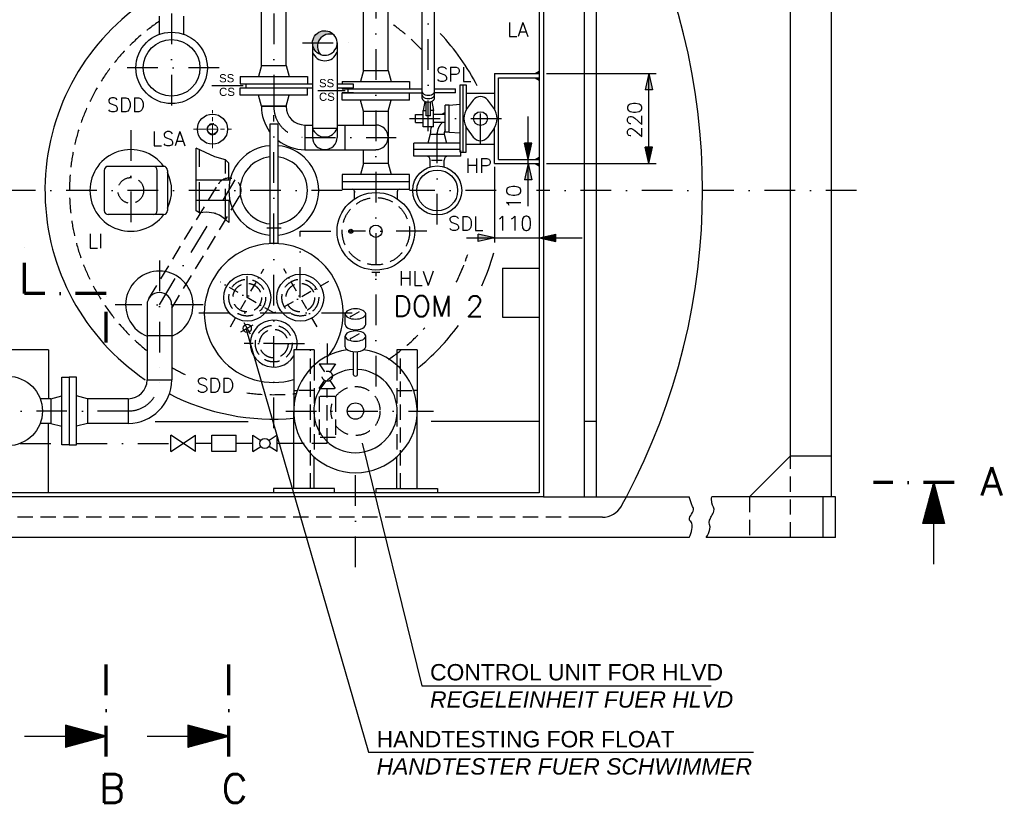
# Model space of a CAD drawing. Header units: inches. Extents: x -1548 to 30345, y -12744 to 2311.
# Tile 19 of 33: x 20143 to 22552, y -10451 to -8533. Entities that reach past the tile are written whole.
import ezdxf
from ezdxf.enums import TextEntityAlignment as Align

# ---------------------------------------------------------------- set-up
doc = ezdxf.new("R2010")
doc.units = ezdxf.units.IN
doc.header["$MEASUREMENT"] = 0
for name, pattern in [('DASHDOT', [1, 0.5, -0.25, 0, -0.25]), ('DASHED', [0.75, 0.5, -0.25]), ('DOT', [0.25, 0, -0.25]), ('HIDDEN', [0.375, 0.25, -0.125]), ('MITTE2', [28.575, 19.05, -3.175, 3.175, -3.175])]:
    doc.linetypes.add(name, pattern=pattern)
doc.layers.get('0').update_dxf_attribs({"linetype": 'CONTINUOUS'})
for name, color, linetype in [('15', 7, 'CONTINUOUS'), ('17', 7, 'CONTINUOUS'), ('41', 7, 'CONTINUOUS'), ('6', 7, 'CONTINUOUS')]:
    doc.layers.add(name, color=color, linetype=linetype)
doc.styles.add('ROMANS', font='ROMANS', dxfattribs={"height": 0.2})

# ---------------------------------------------------------------- blocks, each defined once
blk = doc.blocks.new('PFEIL')
at = {"layer": '17', "color": 7, "linetype": 'Continuous'}
for p, q in [((-20, 5.359), (-20, -5.359)), ((0, 0), (-20, 5.359)), ((-20, 5.0491), (-18.8434, 5.0491)), ((-40, 0), (-20, 0)), ((-20, 4.5991), (-17.164, 4.5991)), ((-20, 4.1491), (-15.4846, 4.1491)), ((-20, 3.6991), (-13.8052, 3.6991)), ((-20, 3.2491), (-12.1258, 3.2491)), ((-20, 2.7991), (-10.4464, 2.7991)), ((-20, 2.3491), (-8.7669, 2.3491)), ((-20, 1.8991), (-7.0875, 1.8991)), ((-20, 1.4491), (-5.4081, 1.4491)), ((-20, 0.9991), (-3.7287, 0.9991)), ((-20, 0.5491), (-2.0493, 0.5491)), ((-20, 0.0991), (-0.3698, 0.0991)), ((-20, -5.359), (0, 0)), ((-20, -0.3509), (-1.3096, -0.3509)), ((-20, -0.8009), (-2.989, -0.8009)), ((-20, -1.2509), (-4.6684, -1.2509)), ((-20, -1.7009), (-6.3478, -1.7009)), ((-20, -2.1509), (-8.0272, -2.1509)), ((-20, -2.6009), (-9.7067, -2.6009)), ((-20, -3.0509), (-11.3861, -3.0509)), ((-20, -3.5009), (-13.0655, -3.5009)), ((-20, -3.9509), (-14.7449, -3.9509)), ((-20, -4.4009), (-16.4243, -4.4009)), ((-20, -4.8509), (-18.1038, -4.8509)), ((-20, -5.3009), (-19.7832, -5.3009))]:
    blk.add_line(p, q, dxfattribs=at)
blk = doc.blocks.new('FPFEIL')
at = {"layer": '41', "color": 7, "linetype": 'Continuous'}
for p, q in [((-20, 5.3592), (-20, -5.3592)), ((0, 0), (-20, 5.3592)), ((-20, 5.0492), (-18.8436, 5.0492)), ((-20, 4.5992), (-17.164, 4.5992)), ((-20, 4.1492), (-15.4848, 4.1492)), ((-20, 3.6992), (-13.8052, 3.6992)), ((-20, 3.2492), (-12.126, 3.2492)), ((-20, 2.7992), (-10.4464, 2.7992)), ((-20, 2.3492), (-8.7668, 2.3492)), ((-20, 1.8992), (-7.0876, 1.8992)), ((-20, 1.4492), (-5.408, 1.4492)), ((-20, 0.9992), (-3.7288, 0.9992)), ((-20, 0.5492), (-2.0492, 0.5492)), ((-20, 0.0992), (-0.37, 0.0992)), ((-20, -5.3592), (0, 0)), ((-20, -0.3508), (-1.3096, -0.3508)), ((-20, -0.8008), (-2.9892, -0.8008)), ((-20, -1.2508), (-4.6684, -1.2508)), ((-20, -1.7008), (-6.348, -1.7008)), ((-20, -2.1508), (-8.0272, -2.1508)), ((-20, -2.6008), (-9.7068, -2.6008)), ((-20, -3.0508), (-11.386, -3.0508)), ((-20, -3.5008), (-13.0656, -3.5008)), ((-20, -3.9508), (-14.7448, -3.9508)), ((-20, -4.4008), (-16.4244, -4.4008)), ((-20, -4.8508), (-18.104, -4.8508)), ((-20, -5.3008), (-19.7832, -5.3008))]:
    blk.add_line(p, q, dxfattribs=at)

msp = doc.modelspace()

# ---------------------------------------------------------------- hatches: boundary and pattern name
at = {"linetype": 'Continuous'}
h = msp.add_hatch(color=256, dxfattribs=at)
h.paths.add_polyline_path([(20859.3, -8589.6), (20872.5, -8589.6, -0.436907), (20911.9, -8569.5, 0.688769)])
h.paths.add_polyline_path([(20872.5, -8589.6), (20859.3, -8589.6, 0.314308), (20879, -8617.9, -0.256624)])
for points in [[(21682.7, -8664.6), (21673.7, -8704.6), (21691.6, -8704.6)], [(21386.7, -8874.6), (21377.8, -8834.6), (21395.7, -8834.6)], [(21682.7, -8884.6), (21673.7, -8844.6), (21691.6, -8844.6)], [(21386.7, -8884.6), (21377.8, -8924.6), (21395.7, -8924.6)], [(21304.4, -9066.3), (21264.4, -9057.4), (21264.4, -9075.3)], [(21414.4, -9066.3), (21454.4, -9057.4), (21454.4, -9075.3)]]:
    msp.add_hatch(color=256, dxfattribs=at).paths.add_polyline_path(points)
h = msp.add_hatch(color=256, dxfattribs=at)
h.paths.add_polyline_path([(21389, -8864.6), (21386.7, -8864.6), (21386.7, -8834.6), (21395.7, -8834.6)])
h.paths.add_polyline_path([(21386.7, -8864.6), (21384.5, -8864.6), (21377.8, -8834.6), (21386.7, -8834.6)])
h = msp.add_hatch(color=256, dxfattribs=at)
h.paths.add_polyline_path([(21684.9, -8874.6), (21682.7, -8874.6), (21682.7, -8844.6), (21691.6, -8844.6)])
h.paths.add_polyline_path([(21682.7, -8874.6), (21680.4, -8874.6), (21673.7, -8844.6), (21682.7, -8844.6)])
h = msp.add_hatch(color=256, dxfattribs=at)
h.paths.add_polyline_path([(21424.4, -9068.6), (21424.4, -9066.3), (21454.4, -9066.3), (21454.4, -9075.3)])
h.paths.add_polyline_path([(21424.4, -9066.3), (21424.4, -9064.1), (21454.4, -9057.4), (21454.4, -9066.3)])

# ---------------------------------------------------------------- linework, layer by layer
for p, q in [((21682.7, -8664.6), (21673.7, -8704.6)), ((21682.7, -8664.6), (21691.6, -8704.6)), ((21691.6, -8704.6), (21673.7, -8704.6)), ((21395.7, -8834.6), (21377.8, -8834.6)), ((21386.7, -8874.6), (21377.8, -8834.6)), ((21386.7, -8874.6), (21395.7, -8834.6)), ((21682.7, -8884.6), (21673.7, -8844.6)), ((21691.6, -8844.6), (21673.7, -8844.6)), ((21682.7, -8884.6), (21691.6, -8844.6)), ((21386.7, -8884.6), (21377.8, -8924.6)), ((21386.7, -8884.6), (21395.7, -8924.6)), ((21395.7, -8924.6), (21377.8, -8924.6)), ((21264.4, -9075.3), (21264.4, -9057.4)), ((21304.4, -9066.3), (21264.4, -9057.4)), ((21414.4, -9066.3), (21454.4, -9057.4)), ((21454.4, -9075.3), (21454.4, -9057.4)), ((21304.4, -9066.3), (21264.4, -9075.3)), ((21414.4, -9066.3), (21454.4, -9075.3))]:
    msp.add_line(p, q, dxfattribs=at)
at = {"linetype": 'Continuous', "lineweight": 25}
for p, q in [((20689.4, -8694.6), (20613, -8694.6)), ((20939.4, -8706.6), (20872.3, -8706.6))]:
    msp.add_line(p, q, dxfattribs=at)
at = {"linetype": 'MITTE2', "lineweight": 5, "ltscale": 3}
for p, q in [((20614.4, -8847.4), (20614.4, -8753.8)), ((20567.6, -8800.6), (20661.2, -8800.6))]:
    msp.add_line(p, q, dxfattribs=at)
msp.add_circle((20614.4, -8800.6), 36.9)
at = {"linetype": 'HIDDEN'}
msp.add_circle((20614.4, -8800.6), 12.2, dxfattribs=at)
msp.add_arc((20614.4, -8800.6), 13.2, 75, 345, dxfattribs=at)
at = {"layer": '15', "linetype": 'Continuous', "ltscale": 150}
for p, q in [((21431.9, -8664.6), (21700.2, -8664.6)), ((21682.7, -8884.6), (21682.7, -8664.6)), ((21386.7, -8989.2), (21386.7, -8769.6)), ((21431.9, -8884.6), (21700.2, -8884.6)), ((21236.1, -9066.3), (21519.4, -9066.3))]:
    msp.add_line(p, q, dxfattribs=at)
at = {"layer": '17', "linetype": 'DASHDOT', "lineweight": 70, "ltscale": 150}
for p, q in [((20154.4, -9202.8), (20154.4, -9061.3)), ((20354.4, -9202.8), (20154.4, -9202.8)), ((20354.4, -9322.7), (20354.4, -9202.8)), ((22429.7, -9665.6), (22232.4, -9665.6)), ((20354.4, -10336.7), (20354.4, -10110.1)), ((20654.4, -10336.7), (20654.4, -10110.1))]:
    msp.add_line(p, q, dxfattribs=at)
at = {"layer": '41', "linetype": 'DASHDOT', "ltscale": 150}
for p, q in [((21014.4, -7704.1), (21014.4, -9444)), ((20514.4, -8067.5), (20514.4, -8772.4)), ((20764.4, -8067.5), (20764.4, -8744.6)), ((21142.7, -8805.2), (21142.7, -8474.4)), ((20834.8, -8589.6), (20948.1, -8589.6)), ((20630.9, -8650.6), (20395, -8650.6)), ((21270.4, -8837.1), (21270.4, -8714.6)), ((20764.4, -9532.4), (20764.4, -8766.7)), ((21096.6, -8774.6), (21329.5, -8774.6)), ((20414.4, -8803.4), (20414.4, -9102.3)), ((20859.3, -8798.4), (20919.6, -8798.4)), ((21164.4, -9034.3), (21164.4, -8808.6)), ((20840.4, -8820.6), (21064.1, -8820.6)), ((20484.4, -9230.6), (20670.1, -8924.9)), ((20931.9, -8950.6), (19195.3, -8950.6)), ((21309, -8950.6), (21096.9, -8950.6)), ((22190.9, -8950.6), (21407.8, -8950.6)), ((20747.2, -9042.1), (20782.9, -9042.1)), ((20829.4, -9213.1), (20829.4, -9050.6)), ((20829.4, -9050.6), (20953, -9050.6)), ((21139.3, -9050.6), (20953, -9050.6)), ((20484.4, -9122.1), (20484.4, -9414.6)), ((21014.4, -9150.6), (21014.4, -9160.6)), ((20699.5, -9213.1), (20699.5, -9160.6)), ((20591.3, -9230.6), (20376.6, -9230.6)), ((20581, -9250.6), (20991, -9250.6)), ((20707.6, -9302.3), (20691.6, -9274.4)), ((20683.8, -9297.1), (20713.8, -9279.9)), ((20764.4, -9325.6), (20895.4, -9325.6)), ((20895.4, -9325.6), (20895.4, -9356.3)), ((20408.4, -9490.6), (19110.4, -9490.6)), ((20793.8, -9490.6), (21155.4, -9490.6)), ((20143.4, -9570.1), (20245.4, -9570.1)), ((20281.4, -9570.1), (20512.8, -9570.1)), ((20612.8, -9570.1), (20572.8, -9570.1)), ((20712.8, -9570.1), (20672.8, -9570.1)), ((20964.4, -9872.8), (20964.4, -9647.1))]:
    msp.add_line(p, q, dxfattribs=at)
at = {"layer": '41', "linetype": 'Continuous', "ltscale": 150}
for p, q in [((21414.4, -8210.6), (21414.4, -9690.6)), ((21424.4, -8200.6), (21424.4, -9700.6)), ((21524.4, -8200.6), (21524.4, -9700.6)), ((21554.1, -9700.6), (21554.1, -8200.6)), ((22029.1, -9600.6), (22029.1, -8200.6)), ((22129.1, -8200.6), (22129.1, -9700.6)), ((20734.3, -8644.6), (20734.3, -8494.6)), ((20794.6, -8644.6), (20794.6, -8494.6)), ((20984.3, -8656.6), (20984.3, -8506.6)), ((21044.6, -8656.6), (21044.6, -8506.6)), ((21127.7, -8725.5), (21127.7, -8492.6)), ((21157.7, -8725.5), (21157.7, -8492.6)), ((20484.4, -8568.4), (20484.4, -8523.6)), ((20544.4, -8568.4), (20544.4, -8523.6)), ((20859.3, -8589.6), (20859.3, -8820.6)), ((20919.6, -8589.6), (20919.6, -8820.6)), ((20734.3, -8644.6), (20727, -8671.6)), ((20734.3, -8644.6), (20794.6, -8644.6)), ((20794.6, -8644.6), (20801.8, -8671.6)), ((20681.9, -8671.6), (20846.9, -8671.6)), ((20681.9, -8671.6), (20681.9, -8689.6)), ((20846.9, -8671.6), (20846.9, -8689.6)), ((20984.3, -8656.6), (20977, -8683.6)), ((20984.3, -8656.6), (21044.6, -8656.6)), ((21044.6, -8656.6), (21051.8, -8683.6)), ((21304.4, -8664.6), (21414.4, -8664.6)), ((21304.4, -8664.6), (21304.4, -8751.7)), ((21314.4, -8674.6), (21414.4, -8674.6)), ((21314.4, -8874.6), (21314.4, -8674.6)), ((21404.4, -8664.6), (21414.4, -8658.8)), ((21404.4, -8674.6), (21414.4, -8680.4)), ((21409.4, -8664.6), (21414.4, -8661.7)), ((21409.4, -8674.6), (21414.4, -8677.5)), ((20681.9, -8689.6), (20859.3, -8689.6)), ((20681.9, -8717.6), (20681.9, -8699.6)), ((20681.9, -8699.6), (20859.3, -8699.6)), ((20696.9, -8699.6), (20696.9, -8689.6)), ((20846.9, -8717.6), (20846.9, -8699.6)), ((20919.6, -8689.6), (20958.9, -8689.6)), ((20919.6, -8699.6), (20958.9, -8699.6)), ((20931.9, -8683.6), (21096.9, -8683.6)), ((20931.9, -8683.6), (20931.9, -8689.6)), ((20931.9, -8699.6), (20931.9, -8701.6)), ((20958.9, -8689.6), (20958.9, -8699.6)), ((21096.9, -8683.6), (21096.9, -8701.6)), ((21220.4, -8857.1), (21220.4, -8692.1)), ((21220.4, -8692.1), (21235.4, -8692.1)), ((21227.9, -8857.1), (21227.9, -8692.1)), ((21235.4, -8692.1), (21235.4, -8753.4)), ((20846.9, -8717.6), (20681.9, -8717.6)), ((20734.3, -8744.6), (20727, -8717.6)), ((20794.6, -8744.6), (20801.8, -8717.6)), ((20959.2, -8701.6), (20931.9, -8701.6)), ((20931.9, -8701.6), (21127.7, -8701.6)), ((20931.9, -8729.6), (20931.9, -8711.6)), ((20931.9, -8711.6), (21127.7, -8711.6)), ((20959.2, -8711.6), (20931.9, -8711.6)), ((20946.9, -8711.6), (20946.9, -8701.6)), ((21096.9, -8729.6), (21096.9, -8711.6)), ((21157.7, -8701.6), (21209.2, -8701.6)), ((21209.2, -8711.6), (21157.7, -8711.6)), ((21209.2, -8711.6), (21209.2, -8701.6)), ((21235.4, -8712.1), (21304.4, -8712.1)), ((20734.3, -8744.6), (20794.6, -8744.6)), ((20794.6, -8744.6), (20734.3, -8744.6)), ((21096.9, -8729.6), (20931.9, -8729.6)), ((20984.3, -8756.6), (20977, -8729.6)), ((21044.6, -8756.6), (21051.8, -8729.6)), ((21134, -8732.5), (21130.2, -8754.6)), ((21137.7, -8767.6), (21137.7, -8733.6)), ((21147.7, -8767.6), (21147.7, -8733.6)), ((21151.3, -8732.5), (21155.2, -8754.6)), ((21183.9, -8807.6), (21183.9, -8741.7)), ((21193.9, -8741.7), (21183.9, -8741.7)), ((21193.9, -8741.7), (21220.4, -8739.3)), ((21193.9, -8807.6), (21193.9, -8741.7)), ((21252.7, -8729.4), (21238, -8749.5)), ((21302.9, -8749.5), (21288.2, -8729.4)), ((20984.3, -8756.6), (21044.6, -8756.6)), ((20984.3, -8756.6), (21044.6, -8756.6)), ((20984.3, -8790.5), (20984.3, -8756.6)), ((21044.6, -8756.6), (21044.6, -8884.6)), ((21111.4, -8784.6), (21111.4, -8764.6)), ((21111.4, -8764.6), (21130.2, -8764.6)), ((21130.2, -8794.6), (21130.2, -8754.6)), ((21130.2, -8754.6), (21137.7, -8754.6)), ((21147.7, -8767.6), (21137.7, -8767.6)), ((21155.2, -8754.6), (21147.7, -8754.6)), ((21155.2, -8794.6), (21155.2, -8754.6)), ((21183.9, -8764.6), (21155.2, -8764.6)), ((20754.4, -8788.1), (20754.4, -9080.6)), ((20774.4, -8788.1), (20754.4, -8788.1)), ((20774.4, -8788.1), (20774.4, -9080.6)), ((20840.4, -8790.5), (20840.4, -8850.8)), ((20840.4, -8790.5), (20859.3, -8790.5)), ((20919.6, -8790.5), (21014.4, -8790.5)), ((20938.4, -8790.5), (20938.4, -8850.8)), ((21111.4, -8784.6), (21130.2, -8784.6)), ((21155.2, -8794.6), (21130.2, -8794.6)), ((21183.9, -8784.6), (21155.2, -8784.6)), ((21235.4, -8857.1), (21235.4, -8795.9)), ((21147.6, -8812.6), (21141.7, -8834.6)), ((21147.6, -8812.6), (21181.3, -8812.6)), ((21181.3, -8812.6), (21187.2, -8834.6)), ((21193.9, -8807.6), (21183.9, -8807.6)), ((21193.9, -8807.6), (21220.4, -8809.9)), ((21238, -8799.8), (21252.7, -8819.8)), ((21302.9, -8799.8), (21288.2, -8819.8)), ((21304.4, -8884.6), (21304.4, -8797.5)), ((21106.9, -8866.6), (21106.9, -8834.6)), ((21220.4, -8834.6), (21106.9, -8834.6)), ((21235.4, -8837.1), (21304.4, -8837.1)), ((20574.4, -9000.7), (20574.4, -8847)), ((20840.4, -8850.8), (21014.4, -8850.8)), ((20984.3, -8884.6), (20984.3, -8850.8)), ((21220.4, -8850.6), (21106.9, -8850.6)), ((21221.9, -8866.6), (21106.9, -8866.6)), ((21220.4, -8857.1), (21235.4, -8857.1)), ((21221.9, -8866.6), (21221.9, -8853.1)), ((20494.4, -8891.6), (20359.4, -8891.6)), ((20654.4, -8925.6), (20654.4, -8883.8)), ((20984.3, -8884.6), (20977, -8911.6)), ((21044.6, -8884.6), (20984.3, -8884.6)), ((21044.6, -8884.6), (21051.8, -8911.6)), ((21147.4, -8893.1), (21147.4, -8876.6)), ((21150.8, -8876.6), (21176.5, -8876.6)), ((21181.4, -8893.1), (21181.4, -8876.6)), ((21304.4, -8884.6), (21414.4, -8884.6)), ((21304.4, -8892.5), (21304.4, -9077.9)), ((21314.4, -8874.6), (21414.4, -8874.6)), ((21404.4, -8874.6), (21414.4, -8868.8)), ((21404.4, -8884.6), (21414.4, -8890.4)), ((21409.4, -8874.6), (21414.4, -8871.7)), ((21409.4, -8884.6), (21414.4, -8887.5)), ((20349.4, -8901.6), (20349.4, -8999.6)), ((20479.4, -8999.6), (20479.4, -8901.6)), ((20504.4, -8901.6), (20504.4, -8999.6)), ((20931.9, -8911.6), (20931.9, -8947.6)), ((21096.9, -8911.6), (20931.9, -8911.6)), ((21096.9, -8947.6), (21096.9, -8911.6)), ((20657.3, -8925.6), (20574.4, -8925.6)), ((21096.9, -8929.6), (20931.9, -8929.6)), ((20931.9, -8947.6), (21096.9, -8947.6)), ((20961.9, -8952.6), (20961.9, -8955.6)), ((20961.9, -8971.4), (20961.9, -8952.6)), ((21066.9, -8971.4), (21066.9, -8952.6)), ((20657.3, -8975.6), (20574.4, -8975.6)), ((20654.4, -8975.6), (20654.4, -9028.9)), ((20494.4, -9009.6), (20359.4, -9009.6)), ((20774.4, -9080.6), (20754.4, -9080.6)), ((21004.4, -9150.6), (21024.4, -9150.6)), ((21324.4, -9140.6), (21414.4, -9140.6)), ((21324.4, -9140.6), (21324.4, -9260.6)), ((20454.3, -9230.6), (20454.3, -9414.6)), ((20514.6, -9230.6), (20514.6, -9414.6)), ((20939.4, -9279.1), (20939.4, -9253.1)), ((20951.4, -9260.1), (20974.6, -9246.7)), ((20989.4, -9279.1), (20989.4, -9253.1)), ((21324.4, -9260.6), (21414.4, -9260.6)), ((20951.4, -9314.2), (20974.6, -9300.8)), ((20959.4, -9291.4), (20959.4, -9295)), ((20969.4, -9291.4), (20969.4, -9295)), ((20514.6, -9306.6), (20454.3, -9306.6)), ((20939.4, -9333.2), (20939.4, -9307.2)), ((20989.4, -9333.2), (20989.4, -9307.2)), ((20213.4, -9340.6), (20013.4, -9340.6)), ((20213.4, -9340.6), (20213.4, -9460.5)), ((20813.4, -9340.6), (20813.4, -9490.6)), ((20863.4, -9340.6), (20813.4, -9340.6)), ((20863.4, -9340.6), (20863.4, -9378.4)), ((20959.4, -9402.3), (20959.4, -9345.4)), ((20969.4, -9402.3), (20969.4, -9345.4)), ((21115.4, -9340.6), (21065.4, -9340.6)), ((21065.4, -9340.6), (21065.4, -9378.4)), ((21115.4, -9340.6), (21115.4, -9490.6)), ((20245.4, -9573.1), (20245.4, -9408.1)), ((20245.4, -9408.1), (20263.4, -9408.1)), ((20263.4, -9408.1), (20263.4, -9573.1)), ((20281.4, -9408.1), (20263.4, -9408.1)), ((20281.4, -9573.1), (20281.4, -9408.1)), ((20454.3, -9414.6), (20514.6, -9414.6)), ((20813.4, -9440.6), (20821.9, -9440.6)), ((21115.4, -9440.6), (21106.9, -9440.6)), ((20218.4, -9460.5), (20192.9, -9460.5)), ((20218.4, -9460.5), (20245.4, -9453.2)), ((20218.4, -9460.5), (20218.4, -9520.8)), ((20308.4, -9460.5), (20281.4, -9453.2)), ((20308.4, -9460.5), (20308.4, -9520.8)), ((20408.4, -9460.5), (20308.4, -9460.5)), ((20408.4, -9460.5), (20408.4, -9520.8)), ((20813.4, -9680.6), (20813.4, -9490.6)), ((21115.4, -9680.6), (21115.4, -9490.6)), ((20474.1, -9516.3), (20701.6, -9516.3)), ((21414.4, -9516.3), (21149.6, -9516.3)), ((21554.1, -9516.3), (21524.4, -9516.3)), ((20218.4, -9520.8), (20192.9, -9520.8)), ((20213.4, -9690.6), (20213.4, -9520.8)), ((20218.4, -9520.8), (20245.4, -9528)), ((20308.4, -9520.8), (20281.4, -9528)), ((20408.4, -9520.8), (20308.4, -9520.8)), ((20512.8, -9590.1), (20512.8, -9550.1)), ((20512.8, -9590.1), (20572.8, -9550.1)), ((20572.8, -9590.1), (20512.8, -9550.1)), ((20572.8, -9590.1), (20572.8, -9550.1)), ((20612.8, -9590.1), (20612.8, -9550.1)), ((20612.8, -9550.1), (20672.8, -9550.1)), ((20672.8, -9590.1), (20672.8, -9550.1)), ((20712.8, -9590.1), (20712.8, -9550.1)), ((20712.8, -9550.1), (20732.4, -9563.2)), ((20772.8, -9550.1), (20753.2, -9563.2)), ((20772.8, -9590.1), (20772.8, -9550.1)), ((20263.4, -9573.1), (20245.4, -9573.1)), ((20263.4, -9573.1), (20281.4, -9573.1)), ((20672.8, -9590.1), (20612.8, -9590.1)), ((20712.8, -9590.1), (20732.4, -9577.1)), ((20772.8, -9590.1), (20753.2, -9577.1)), ((20813.4, -9570.1), (20772.8, -9570.1)), ((20863.4, -9680.6), (20863.4, -9602.9)), ((21065.4, -9680.6), (21065.4, -9602.9)), ((22029.1, -9600.6), (21929.1, -9700.6)), ((22029.1, -9600.6), (22129.1, -9600.6)), ((20913.4, -9680.6), (20763.4, -9680.6)), ((20763.4, -9680.6), (20763.4, -9690.6)), ((20913.4, -9690.6), (20913.4, -9680.6)), ((21015.4, -9690.6), (21015.4, -9680.6)), ((21015.4, -9680.6), (21165.4, -9680.6)), ((21165.4, -9680.6), (21165.4, -9690.6)), ((21424.4, -9700.6), (18824.4, -9700.6)), ((21414.4, -9690.6), (18834.4, -9690.6)), ((21424.4, -9700.6), (21780.8, -9700.6)), ((22139.1, -9700.6), (21836.5, -9700.6)), ((22109.1, -9800.6), (22109.1, -9700.6)), ((22139.1, -9800.6), (22139.1, -9700.6)), ((21568.8, -9750.6), (21524.4, -9750.6)), ((21780.8, -9800.6), (18567.7, -9800.6)), ((22139.1, -9800.6), (21822.4, -9800.6))]:
    msp.add_line(p, q, dxfattribs=at)
at = {"layer": '41', "linetype": 'DASHED', "ltscale": 150}
for p, q in [((20582.4, -9005.5), (20582.4, -8850.7)), ((20646.4, -9022), (20646.4, -8875.9))]:
    msp.add_line(p, q, dxfattribs=at)
at = {"layer": '41', "linetype": 'HIDDEN', "ltscale": 150}
for p, q in [((20458.6, -9215), (20628.6, -8935)), ((20514.6, -9239.1), (20680.2, -8966.3)), ((20854.4, -9680.6), (20854.4, -9340.6)), ((21074.4, -9680.6), (21074.4, -9340.6)), ((20895.4, -9356.3), (20895.4, -9375.2)), ((20863.4, -9378.4), (20863.4, -9602.9)), ((20875.4, -9375.2), (20915.4, -9375.2)), ((20875.4, -9375.2), (20888.5, -9394.8)), ((20915.4, -9375.2), (20902.3, -9394.8)), ((21065.4, -9378.4), (21065.4, -9602.9)), ((20875.4, -9435.2), (20888.5, -9415.6)), ((20915.4, -9435.2), (20902.3, -9415.6)), ((20863.4, -9440.6), (20821.9, -9440.6)), ((20875.4, -9435.2), (20915.4, -9435.2)), ((20895.4, -9570.1), (20895.4, -9435.2)), ((21065.4, -9440.6), (21106.9, -9440.6)), ((20915.4, -9455.1), (20875.4, -9455.1)), ((20875.4, -9455.1), (20875.4, -9555.1)), ((20915.4, -9455.1), (20915.4, -9555.1)), ((20915.4, -9555.1), (20875.4, -9555.1)), ((20895.4, -9570.1), (20813.4, -9570.1)), ((22029.1, -9800.6), (22029.1, -9600.6)), ((21929.1, -9700.6), (21929.1, -9800.6)), ((21524.4, -9750.6), (18567.7, -9750.6))]:
    msp.add_line(p, q, dxfattribs=at)
at = {"layer": '41', "linetype": 'DASHDOT', "ltscale": 50}
for p, q in [((20658.4, -9284.2), (20740, -9142.9)), ((20870.4, -9284.2), (20788.8, -9142.9)), ((20764.4, -9250.6), (20633.3, -9174.9)), ((20898.5, -9173.2), (20764.4, -9250.6)), ((20764.4, -9325.6), (20692.1, -9325.6))]:
    msp.add_line(p, q, dxfattribs=at)
at = {"layer": '41', "linetype": 'DOT', "ltscale": 150}
for p, q in [((21414.4, -9140.6), (21424.4, -9140.6)), ((21414.4, -9260.6), (21424.4, -9260.6))]:
    msp.add_line(p, q, dxfattribs=at)
at = {"layer": '41', "linetype": 'Continuous', "ltscale": 150}
msp.add_lwpolyline([(20911.9, -8569.5, 0.78111), (20879, -8617.9, -1.28023), (20911.9, -8569.5)], format="xyb", dxfattribs=at)
for points in [[(20654.4, -8883.8), (20646.4, -8875.9), (20619.8, -8868), (20574.4, -8847)], [(20654.4, -9028.9), (20646.4, -9022), (20631.5, -9011), (20618.5, -9006.2), (20600, -9003.4), (20582.4, -9005.5), (20574.4, -9000.7)]]:
    msp.add_lwpolyline(points, dxfattribs=at)
for centre, radius in [((20514.4, -8650.6), 87.5), ((20514.4, -8650.6), 69.3), ((21270.4, -8774.6), 16.8), ((21164.4, -8950.6), 60), ((21164.4, -8950.6), 50), ((21014.4, -9050.6), 95), ((21014.4, -9050.6), 15), ((20953, -9050.6), 5), ((20953, -9050.6), 2.5), ((20699.5, -9213.1), 57.5), ((20829.4, -9213.1), 57.5), ((20699.5, -9288.1), 10), ((20113.4, -9490.6), 85), ((20964.4, -9490.6), 20), ((20742.8, -9570.1), 12.5)]:
    msp.add_circle(centre, radius, dxfattribs=at)
at = {"layer": '41', "linetype": 'HIDDEN', "ltscale": 150}
for centre, radius in [((20414.4, -8950.6), 31.5), ((21014.4, -9050.6), 82.5), ((20699.5, -9213.1), 45), ((20699.5, -9213.1), 35), ((20829.4, -9213.1), 45), ((20829.4, -9213.1), 35), ((20764.4, -9325.6), 45), ((20764.4, -9325.6), 35), ((20895.4, -9405.2), 12.5), ((20964.4, -9490.6), 60)]:
    msp.add_circle(centre, radius, dxfattribs=at)
at = {"layer": '41', "linetype": 'Continuous', "ltscale": 150}
for centre, radius, start, end in [((20214.1, -8950.6), 1600, 332.0468, 27.9532), ((20764.4, -8950.6), 560, 126.4236, 235.8328), ((20889.4, -8589.6), 30.1, 249.7935, 41.7685), ((20764.4, -8950.6), 560, 27.1742, 43.2973), ((20889.4, -8601.2), 32, 199.4694, 340.5306), ((21270.4, -8742.5), 22, 36.285, 143.7133), ((20840.4, -8744.6), 106.2, 180, 215.887), ((20840.4, -8744.6), 45.9, 180, 270), ((21202.4, -8812.6), 54.9, 109.7115, 118.9415), ((21272.2, -8774.6), 42.5, 143.7132, 216.287), ((21268.6, -8774.6), 42.5, 323.715, 36.285), ((21014.4, -8820.6), 30.1, 270, 90), ((21202.4, -8812.6), 54.9, 160.8424, 180), ((20889.4, -8787.7), 32, 199.4694, 340.5306), ((21202.4, -8812.6), 21.1, 151.01, 180), ((21270.4, -8806.8), 22, 216.2867, 323.7149), ((20764.4, -8950.6), 110, 95.2159, 264.7841), ((20840.4, -8744.6), 106.2, 231.5551, 270), ((20764.4, -8950.6), 110, 275.2159, 84.7841), ((20889.4, -8820.6), 30.1, 180, 0), ((20414.4, -8950.6), 100, 36.157, 323.843), ((21137.4, -8876.6), 10, 0, 90), ((21191.4, -8876.6), 10, 90, 180), ((20359.4, -8901.6), 10, 90, 180), ((20469.4, -8901.6), 10, 0, 90), ((20494.4, -8901.6), 10, 0, 90), ((20764.4, -8950.6), 82.5, 96.9621, 263.0379), ((20764.4, -8950.6), 82.5, 276.9621, 83.0379), ((20414.4, -8950.6), 100, 334.1581, 25.8419), ((20956.9, -8952.6), 5, 0, 90), ((21071.9, -8952.6), 5, 90, 180), ((20359.4, -8999.6), 10, 180, 270), ((20469.4, -8999.6), 10, 270, 0), ((20494.4, -8999.6), 10, 270, 0), ((20764.4, -9250.6), 170, 90, 286.7523), ((20764.4, -9250.6), 170, 321.5387, 90), ((20764.4, -8950.6), 560, 335.3635, 344.1514), ((20484.4, -9230.6), 82.5, 291.4356, 248.5644), ((20484.4, -9230.6), 30.1, 0, 180), ((20764.4, -9325.6), 57.5, 344.8783, 328.4489), ((20764.4, -8950.6), 560, 308.8134, 323.8428), ((20964.4, -9490.6), 151, 97.4879, 82.5123), ((20964.4, -9490.6), 102, 92.8097, 87.1903), ((20408.4, -9414.6), 45.9, 270, 0), ((20408.4, -9414.6), 106.2, 270, 0), ((20764.4, -8950.6), 560, 305.4165, 305.5188), ((20764.4, -8950.6), 560, 242.8497, 275.1225), ((20214.1, -8950.6), 1600, 331.127, 332.0468), ((21568.8, -9697.6), 53, 270, 331.127)]:
    msp.add_arc(centre, radius, start, end, dxfattribs=at)
at = {"layer": '41', "linetype": 'HIDDEN', "ltscale": 150}
for centre, radius, start, end in [((20764.4, -8950.6), 500, 124.0558, 231.662), ((20764.4, -8950.6), 500, 43.4062, 55.9235), ((20654.4, -8950.6), 30.1, 328.7363, 148.7363), ((20764.4, -8950.6), 500, 334.2584, 341.7603), ((20764.4, -8950.6), 500, 333.2875, 340.9847), ((20764.4, -8950.6), 500, 304.1752, 317.7066), ((20764.4, -8950.6), 500, 304.2997, 304.3952), ((20764.4, -8950.6), 500, 240.0198, 245.0534), ((20764.4, -8950.6), 500, 262.4306, 276.3466)]:
    msp.add_arc(centre, radius, start, end, dxfattribs=at)
at = {"layer": '41', "linetype": 'DASHDOT', "ltscale": 150}
for centre, radius, start, end in [((20840.4, -8744.6), 76, 180, 270), ((21202.4, -8812.6), 38, 132.5369, 180), ((20408.4, -9414.6), 76, 270, 0)]:
    msp.add_arc(centre, radius, start, end, dxfattribs=at)
at = {"layer": '41', "linetype": 'Continuous', "ltscale": 150}
for centre, major_axis, ratio, end_param in [((21142.7, -8709.1), (-15, 0), 0.573573, 3.141593), ((21142.7, -8717.3), (-15, 0), 0.573573, 3.141593), ((21142.7, -8725.5), (-15, 0), 0.573573, 3.141593), ((20964.4, -9253.1), (25, 0), 0.500002, 6.283175), ((20964.4, -9279.1), (-25, 0), 0.5, 3.141593), ((20964.4, -9307.2), (25, 0), 0.500002, 6.283175), ((20964.4, -9333.2), (-25, 0), 0.5, 3.141593), ((20964.4, -9402.3), (-5, 0), 0.52126, 3.141593)]:
    msp.add_ellipse(centre, major_axis=major_axis, ratio=ratio, start_param=0, end_param=end_param, dxfattribs=at)
for points, knots in [([(21780.8, -9800.6), (21784.5, -9794.1), (21786.3, -9787), (21787.9, -9780), (21789, -9775.5), (21788.6, -9770.3), (21787.9, -9765.9), (21787.4, -9762.5), (21782.3, -9760.4), (21781.7, -9757.1), (21780.1, -9747.7), (21794.9, -9738.1), (21791.4, -9728.8), (21790.3, -9725.8), (21789, -9722.9), (21787.9, -9720), (21785.6, -9713.5), (21783.1, -9707.1), (21780.8, -9700.6)], [0, 0, 0, 0, 0.204139, 0.204139, 0.204139, 0.336625, 0.336625, 0.336625, 0.437701, 0.437701, 0.437701, 0.717891, 0.717891, 0.717891, 0.807074, 0.807074, 0.807074, 1, 1, 1, 1]), ([(21822.4, -9800.6), (21827.2, -9794.3), (21830.2, -9787.4), (21832.1, -9780), (21833.9, -9772.9), (21828.4, -9764.7), (21831.2, -9757.9), (21832.6, -9754.7), (21834.1, -9751.4), (21835.6, -9748.2), (21837.6, -9744.1), (21840.1, -9740.1), (21841.8, -9735.9), (21844.4, -9729.4), (21837, -9722.5), (21836.5, -9715.5), (21836.2, -9710.6), (21835.9, -9705.6), (21836.5, -9700.6)], [0, 0, 0, 0, 0.21632, 0.21632, 0.21632, 0.426234, 0.426234, 0.426234, 0.527609, 0.527609, 0.527609, 0.658932, 0.658932, 0.658932, 0.858356, 0.858356, 0.858356, 1, 1, 1, 1])]:
    msp.add_open_spline(points, degree=3, knots=knots, dxfattribs=at)
at = {"layer": '6', "linetype": 'Continuous', "ltscale": 150}
for p, q in [((20696.3, -9287.6), (20996.2, -10326)), ((20981.1, -9569.2), (21127, -10163.2)), ((21127, -10163.2), (21835.1, -10163.2)), ((20996.2, -10326), (21939, -10326))]:
    msp.add_line(p, q, dxfattribs=at)

# ---------------------------------------------------------------- block references
at = {"layer": '17', "linetype": 'DASHDOT', "lineweight": 70, "ltscale": 150, "xscale": 5, "yscale": -5, "rotation": 90}
msp.add_blockref('PFEIL', (22379.7, -9665.6), dxfattribs=at)
at = {"layer": '17', "linetype": 'DASHDOT', "lineweight": 70, "ltscale": 150, "xscale": 5, "yscale": 5}
for p in [(20354.4, -10286.7), (20654.4, -10286.7)]:
    msp.add_blockref('PFEIL', p, dxfattribs=at)
at = {"layer": '41', "linetype": 'Continuous', "ltscale": 150, "xscale": 0.1000025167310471, "yscale": 0.1000025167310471, "rotation": 210.00101592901}
for p in [(20951.4, -9260.1), (20951.4, -9314.2)]:
    msp.add_blockref('FPFEIL', p, dxfattribs=at)

# ---------------------------------------------------------------- texts
at = {"linetype": 'Continuous', "insert": (20630.5, -8665.9), "char_height": 20, "width": 112.687, "attachment_point": 1}
msp.add_mtext('{\\fArial|b0|i0|c0|p34;SS\\PCS}', dxfattribs=at)
at = {"linetype": 'Continuous', "lineweight": 25, "insert": (20875, -8677.9), "char_height": 20, "width": 112.687, "attachment_point": 1}
msp.add_mtext('{\\fArial|b0|i0|c0|p34;SS\\PCS}', dxfattribs=at)
at = {"layer": '15', "linetype": 'Continuous', "ltscale": 150, "style": 'ROMANS'}
for s, p in [('220', (21630.2, -8823.3)), ('10', (21334.2, -8996.4))]:
    msp.add_text(s, height=35, rotation=90, dxfattribs=at).set_placement(p, align=Align.TOP_LEFT)
msp.add_text('110', height=35, dxfattribs=at).set_placement((21307.6, -9013.8), align=Align.TOP_LEFT)
at = {"layer": '17', "linetype": 'DASHDOT', "lineweight": 70, "ltscale": 150, "style": 'ROMANS'}
for s, p in [('A', (22494.8, -9697.8)), ('B', (20337.1, -10449.8)), ('C', (20637.1, -10449.8))]:
    msp.add_text(s, height=70, dxfattribs=at).set_placement(p)
at = {"layer": '41', "linetype": 'Continuous', "ltscale": 150, "style": 'ROMANS'}
msp.add_text('LA', height=35, dxfattribs=at).set_placement((21335.3, -8556.6), align=Align.MIDDLE_LEFT)
for s, height, p in [('SPL', 35, (21161.3, -8683.7)), ('SDD', 35, (20355.9, -8758.5)), ('LSA', 35, (20465.8, -8841.7)), ('HP', 35, (21233.7, -8907.2)), ('SDL', 35, (21190.9, -9049)), ('LI', 35, (20308.7, -9091.6)), ('HLV', 35, (21070.4, -9183.5)), ('DOM 2', 50, (21057.1, -9259)), ('SDD', 35, (20574.7, -9444.9))]:
    msp.add_text(s, height=height, dxfattribs=at).set_placement(p)
at = {"layer": '6', "linetype": 'Continuous', "char_height": 40, "attachment_point": 1, "style": 'ROMANS'}
for s, insert, width in [('{\\fArial|b0|i0|c0|p34;CONTROL UNIT FOR HLVD\\P\\fArial|b0|i1|c0|p34;REGELEINHEIT FUER HLVD\\H1.0215x; }', (21147, -10110.1), 833.732), ('{\\fArial|b0|i0|c0|p34;HANDTESTING FOR FLOAT\\P\\fArial|b0|i1|c0|p34;HANDTESTER FUER SCHWIMMER\\H1.0215x; }', (21016.2, -10274), 945.454)]:
    msp.add_mtext(s, dxfattribs=dict(at, insert=insert, width=width))

doc.saveas('drawing.dxf')
